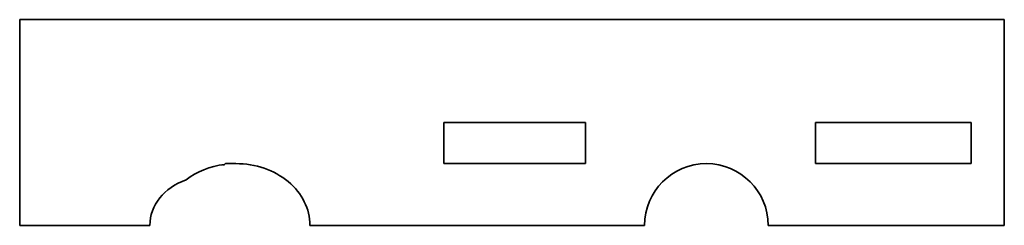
# Model space of a CAD drawing. Extents: x 89 to 208, y 92 to 118.
import ezdxf

# ---------------------------------------------------------------- set-up
doc = ezdxf.new("R2010")
doc.units = 0

msp = doc.modelspace()

# ---------------------------------------------------------------- linework, layer by layer
at = {"color": 7, "lineweight": 35}
for p, q in [((88.750366, 92.5), (88.750366, 117.5)), ((208.249634, 117.5), (88.750366, 117.5)), ((208.249634, 92.5), (208.249634, 117.5)), ((164.587769, 92.5), (123.981689, 92.5)), ((208.249634, 92.5), (179.587769, 92.5))]:
    msp.add_line(p, q, dxfattribs=at)
at = {"color": 7, "lineweight": 35, "ltscale": 0.125}
for p, q in [((140.207764, 105), (140.207764, 100)), ((157.414917, 105), (157.414917, 100)), ((185.32312, 105), (185.32312, 100)), ((204.223389, 105), (204.223389, 100))]:
    msp.add_line(p, q, dxfattribs=at)
at = {"color": 7, "lineweight": 35, "ltscale": 0.430179}
for p, q in [((140.207764, 105), (157.414917, 105)), ((140.207764, 100), (157.414917, 100))]:
    msp.add_line(p, q, dxfattribs=at)
at = {"color": 7, "lineweight": 35, "ltscale": 0.472507}
for p, q in [((185.32312, 105), (204.223389, 105)), ((185.32312, 100), (204.223389, 100))]:
    msp.add_line(p, q, dxfattribs=at)
at = {"color": 7, "lineweight": 35, "ltscale": 0.004097}
msp.add_line((113.527344, 99.847046), (113.365601, 99.873505), dxfattribs=at)
at = {"color": 7, "lineweight": 35, "ltscale": 0.002555}
msp.add_line((113.609131, 99.908325), (113.527344, 99.847046), dxfattribs=at)
at = {"color": 7, "lineweight": 35, "ltscale": 0.003673}
msp.add_line((113.726563, 99.996429), (113.609009, 99.908295), dxfattribs=at)
at = {"color": 7, "lineweight": 35, "ltscale": 0.031278}
msp.add_line((114.977661, 100), (113.726563, 99.996429), dxfattribs=at)
at = {"color": 7, "lineweight": 35, "ltscale": 0.394879}
msp.add_line((104.545532, 92.5), (88.750366, 92.5), dxfattribs=at)
at = {"color": 7, "lineweight": 35}
msp.add_arc((172.087769, 92.5), 7.5, 0, 179.999995, dxfattribs=at)
for centre, major_axis, ratio, start_param, end_param in [((115.005981, 92.504425), (8.969849, 0.006363), 0.835642, 1.7265703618, 2.3108658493), ((115.008301, 92.500031), (8.973267, 0.000076), 0.835818, 6.2831717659, 7.8573919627), ((111.723877, 92.500153), (7.178345, 0.00032), 0.835829, 1.9670247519, 3.1415668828)]:
    msp.add_ellipse(centre, major_axis=major_axis, ratio=ratio, start_param=start_param, end_param=end_param, dxfattribs=at)

doc.saveas('drawing.dxf')
